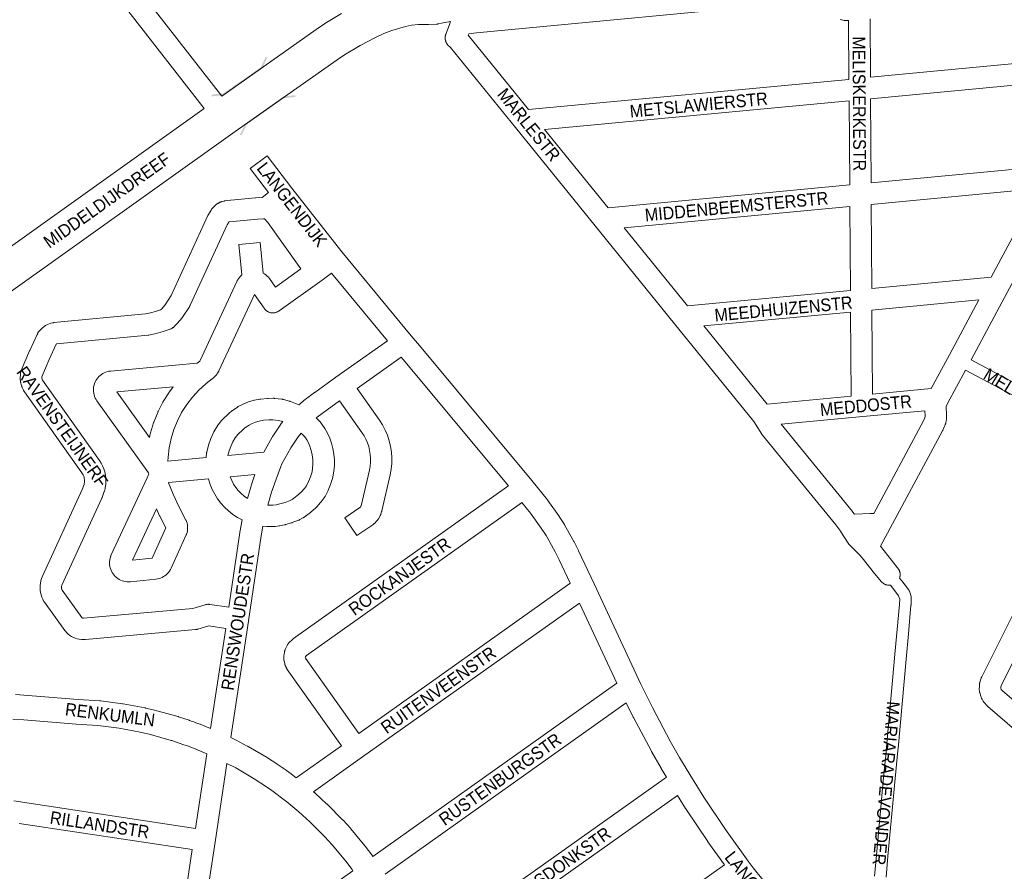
# Model space of a CAD drawing. Header units: metres. Extents: x 123819 to 142731, y 393440 to 405763.
# Tile 25 of 256: x 126589 to 127188, y 400087 to 400605. Entities that reach past the tile are written whole.
import ezdxf
from ezdxf.enums import TextEntityAlignment as Align

# ---------------------------------------------------------------- set-up
doc = ezdxf.new("R2010")
doc.units = ezdxf.units.M
doc.header["$MEASUREMENT"] = 0
for name, color, linetype, lineweight in [('gs-anno-wegen algemeen tekst', 7, 'Continuous', 0), ('gs-knt-aanvullende hoofdweg', 7, 'Continuous', 0), ('gs-knt-fietspaden', 7, 'Continuous', 0), ('gs-knt-wegen algemeen', 7, 'Continuous', 0), ('gs-symb-viaduct', 7, 'Continuous', 0)]:
    doc.layers.add(name, color=color, linetype=linetype, lineweight=lineweight)
doc.styles.add('Style-Arial', font='arial.ttf')

# ---------------------------------------------------------------- blocks, each defined once
blk = doc.blocks.new('gg0-viaduct_138')
at = {"layer": 'gs-symb-viaduct', "linetype": 'Continuous'}
blk.add_hatch(color=7, dxfattribs=at).paths.add_polyline_path([(-5.58, -1.69), (-5.8, -1.4), (-4, 0), (4, 0), (5.8, -1.4), (5.58, -1.69), (3.87, -0.37), (-3.87, -0.37)])
blk = doc.blocks.new('gg0-viaduct_139')
at = {"layer": 'gs-symb-viaduct', "linetype": 'Continuous'}
blk.add_hatch(color=7, dxfattribs=at).paths.add_polyline_path([(5.58, -1.69), (3.87, -0.37), (-3.87, -0.37), (-5.58, -1.69), (-5.8, -1.4), (-4, 0), (4, 0), (5.8, -1.4)])

msp = doc.modelspace()

# ---------------------------------------------------------------- linework, layer by layer
at = {"layer": 'gs-knt-aanvullende hoofdweg', "color": 7, "linetype": 'Continuous', "flags": 128}
for points in [[(126712.29, 400558.54), (126769.69, 400599.07), (126769.79, 400599.15), (126774.7, 400602.48), (126774.86, 400602.59), (126775.03, 400602.69), (126785.16, 400608.84)], [(126851.42, 400603.9), (126851.31, 400603.87), (126845.94, 400602.83), (126845.87, 400602.81), (126844.08, 400602.48), (126843.74, 400602.43), (126843.41, 400602.39), (126843.07, 400602.36), (126838.08, 400602.12), (126837.71, 400602.11), (126832.01, 400602.11), (126827.66, 400601.67), (126823.92, 400600.95), (126815.74, 400598.47), (126810.87, 400596.56), (126806.11, 400594.4), (126796.38, 400589.38), (126787.02, 400583.69), (126782.52, 400580.63), (126720.39, 400536.92), (126576.57, 400434.41)], [(126563.79, 400452.7), (126701.66, 400551)], [(126586.83, 400194.56), (126624.93, 400191.53), (126638.26, 400190.65), (126638.49, 400190.63), (126638.71, 400190.61), (126652.02, 400188.93), (126652.24, 400188.9), (126652.46, 400188.86), (126665.65, 400186.4), (126665.98, 400186.33), (126672.51, 400184.8), (126672.83, 400184.72), (126685.75, 400181.08), (126685.96, 400181.02), (126686.01, 400181), (126686.07, 400180.99), (126692.44, 400178.88), (126692.65, 400178.81), (126694.38, 400178.18), (126695.36, 400177.85), (126696.51, 400177.41), (126698.95, 400176.52), (126699.14, 400176.44), (126705.43, 400173.96), (126705.55, 400173.91)], [(126703.2, 400158.44), (126695.05, 400161.87), (126691.45, 400163.26), (126689.3, 400164.04), (126681.91, 400166.54), (126681.91, 400166.54), (126681.51, 400166.67), (126668.93, 400170.21), (126662.72, 400171.66), (126649.92, 400174.06), (126637.05, 400175.68), (126623.89, 400176.54), (126623.79, 400176.55), (126591.91, 400179.09), (126585.31, 400179.62)], [(126717.87, 400168.3), (126720.76, 400166.9), (126720.97, 400166.79), (126727.85, 400163.2), (126727.95, 400163.14), (126728.12, 400163.05), (126728.28, 400162.96), (126739.85, 400156.17), (126740.02, 400156.06), (126740.13, 400155.99), (126740.18, 400155.96), (126745.76, 400152.34), (126745.86, 400152.27), (126745.95, 400152.21), (126751.49, 400148.48), (126751.54, 400148.45), (126751.72, 400148.33), (126754.49, 400146.34), (126754.64, 400146.23), (126754.79, 400146.12), (126757.58, 400143.9)], [(126791.99, 400087.39), (126791.53, 400088.05), (126787.69, 400093.12), (126779.33, 400103.17), (126775.04, 400107.89), (126765.83, 400117.14), (126759.1, 400123.25), (126751.84, 400129.27), (126742.78, 400136.14), (126739.55, 400138.37), (126732.07, 400143.32), (126720.88, 400149.89), (126715.49, 400152.6)], [(126768.03, 400135.36), (126768.82, 400134.7), (126769.07, 400134.48), (126776.07, 400128.13), (126776.21, 400128), (126776.34, 400127.87), (126785.81, 400118.36), (126786.04, 400118.12), (126790.55, 400113.16), (126790.77, 400112.9), (126799.35, 400102.59), (126799.55, 400102.32), (126803.61, 400096.98), (126803.82, 400096.69), (126804.23, 400096.08)]]:
    msp.add_lwpolyline(points, dxfattribs=at)
at = {"layer": 'gs-knt-fietspaden', "color": 7, "linetype": 'Continuous', "flags": 128}
for points in [[(127167.81, 400398.12), (127208.77, 400376.27), (127208.79, 400376.26), (127224.79, 400367.59), (127224.92, 400367.52), (127225.05, 400367.44), (127225.17, 400367.35), (127225.29, 400367.26), (127225.4, 400367.17), (127246.41, 400349.12)], [(127243.16, 400342.65), (127221.11, 400361.6), (127205.45, 400370.08), (127164.5, 400391.93)], [(127109.23, 400083.96), (127110.29, 400096.73), (127110.29, 400096.76), (127114.68, 400144.12), (127114.68, 400144.13), (127116.34, 400161.3), (127116.35, 400161.45), (127116.5, 400162.5), (127121.32, 400216.74), (127121.32, 400216.77), (127122.8, 400232.03), (127124.32, 400249.4), (127124.46, 400252.6), (127123.82, 400254.65), (127120.26, 400259.32), (127118.89, 400261.02)], [(127124.37, 400265.41), (127125.76, 400263.67), (127125.81, 400263.61), (127129.78, 400258.42), (127129.87, 400258.29), (127129.96, 400258.16), (127130.04, 400258.03), (127130.11, 400257.89), (127130.18, 400257.75), (127130.24, 400257.61), (127130.3, 400257.46), (127130.35, 400257.32), (127131.34, 400254.08), (127131.39, 400253.92), (127131.43, 400253.75), (127131.46, 400253.58), (127131.48, 400253.42), (127131.49, 400253.25), (127131.5, 400253.08), (127131.49, 400252.91), (127131.33, 400249.03), (127131.32, 400248.87), (127129.8, 400231.4), (127129.79, 400231.37), (127128.31, 400216.11), (127123.49, 400161.79), (127123.48, 400161.71), (127123.47, 400161.62), (127123.32, 400160.55), (127121.67, 400143.47), (127117.28, 400096.13), (127116.23, 400083.43)]]:
    msp.add_lwpolyline(points, dxfattribs=at)
at = {"layer": 'gs-knt-wegen algemeen', "color": 7, "linetype": 'Continuous', "flags": 128}
for points in [[(126665.48, 400618.62), (126712.29, 400558.54)], [(127068.5, 400616.06), (126867.08, 400597.02), (126862.48, 400596.35)], [(126701.66, 400551), (126655.14, 400610.7)], [(127088.72, 400293.57), (127088.57, 400293.77), (127085.53, 400297.79), (127041.02, 400352.31), (127040.86, 400352.52), (127040.7, 400352.73), (127040.56, 400352.95), (127035.75, 400360.57), (126987.61, 400419.98), (126939.23, 400479.69), (126890.85, 400539.41), (126851.43, 400588.08), (126850.66, 400588.72), (126850.41, 400588.93), (126850.3, 400589.04), (126850.18, 400589.15), (126849.96, 400589.38), (126849.76, 400589.62), (126849.56, 400589.87), (126849.39, 400590.1), (126849.32, 400590.2), (126849.21, 400590.36), (126849.14, 400590.46), (126849.04, 400590.63), (126848.97, 400590.73), (126848.88, 400590.91), (126848.82, 400591.02), (126848.73, 400591.2), (126848.68, 400591.3), (126848.6, 400591.49), (126848.56, 400591.6), (126848.49, 400591.79), (126848.45, 400591.9), (126848.39, 400592.09), (126848.36, 400592.2), (126848.3, 400592.4), (126848.28, 400592.51), (126848.23, 400592.71), (126848.21, 400592.83), (126848.18, 400593.02), (126848.16, 400593.14), (126848.14, 400593.34), (126848.13, 400593.46), (126848.12, 400593.66), (126848.11, 400593.78), (126848.11, 400593.98), (126848.11, 400594.1), (126848.12, 400594.3), (126848.12, 400594.42), (126848.14, 400594.62), (126848.15, 400594.74), (126848.18, 400594.93), (126848.2, 400595.05), (126848.24, 400595.25), (126848.26, 400595.37), (126848.31, 400595.56), (126848.34, 400595.68), (126848.39, 400595.87), (126848.43, 400595.98), (126848.49, 400596.17), (126848.53, 400596.28), (126850.47, 400601.4)], [(126850.47, 400601.41), (126851.42, 400603.9)], [(126850.47, 400601.4), (126850.47, 400601.4), (126850.47, 400601.41)], [(126850.47, 400601.4), (126850.47, 400601.4), (126850.47, 400601.41)], [(127093.39, 400604.52), (127092.64, 400604.46), (127092.33, 400604.45), (127092.01, 400604.45), (127091.7, 400604.46), (127091.39, 400604.49), (127091.08, 400604.53), (127090.78, 400604.59), (127088.22, 400605.13)], [(127093.62, 400568.73), (127093.39, 400604.52)], [(127106.4, 400605.53), (127106.63, 400569.96)], [(126862.48, 400596.35), (126862.16, 400595.52), (126898.77, 400550.32)], [(127106.63, 400569.96), (127254.64, 400583.95), (127256.19, 400584.1), (127256.31, 400584.11)], [(127262.54, 400574.54), (127226.18, 400506.82), (127189.81, 400439.09), (127167.81, 400398.12)], [(126898.77, 400550.32), (127093.62, 400568.73)], [(127245.32, 400569.99), (127106.72, 400556.89)], [(127093.71, 400555.66), (126908.61, 400538.17)], [(127094.04, 400504.49), (127093.71, 400555.66)], [(127106.72, 400556.89), (127107.05, 400505.72)], [(126908.61, 400538.17), (126947.15, 400490.6)], [(127107.05, 400505.72), (127216.36, 400516.05)], [(126714.77, 400234.73), (126704.52, 400236.27), (126697.67, 400234.28), (126697.37, 400234.2), (126697.06, 400234.13), (126696.75, 400234.08), (126696.44, 400234.04), (126629.49, 400227.97), (126629.43, 400227.97), (126628.18, 400227.92), (126626.94, 400227.98), (126625.71, 400228.14), (126624.49, 400228.41), (126623.31, 400228.79), (126622.16, 400229.26), (126621.05, 400229.83), (126620, 400230.49), (126619.01, 400231.24), (126618.08, 400232.08), (126617.24, 400232.99), (126617.06, 400233.2), (126616.89, 400233.42), (126604.46, 400250.74), (126604.3, 400250.97), (126604.15, 400251.21), (126603.46, 400252.49), (126602.89, 400253.82), (126602.44, 400255.2), (126602.12, 400256.61), (126601.91, 400258.04), (126601.84, 400259.49), (126601.89, 400260.93), (126602.06, 400262.37), (126602.36, 400263.78), (126602.79, 400265.17), (126603.33, 400266.51), (126627.45, 400319.17), (126628.58, 400322.2), (126628.76, 400322.97), (126628.86, 400323.71), (126628.89, 400324.46), (126628.86, 400325.21), (126628.76, 400325.95), (126628.6, 400326.68), (126628.37, 400327.4), (126628.08, 400328.09), (126627.73, 400328.75), (126627.32, 400329.38), (126627.32, 400329.38), (126592.35, 400378.68), (126592.19, 400378.92), (126592.04, 400379.16), (126591.9, 400379.4), (126591.78, 400379.66), (126591.03, 400381.23), (126590.91, 400381.49), (126590.81, 400381.76), (126590.72, 400382.02), (126590.63, 400382.3), (126590.17, 400383.98), (126590.1, 400384.25), (126590.05, 400384.53), (126590, 400384.81), (126589.88, 400385.67), (126589.85, 400385.95), (126589.83, 400386.24), (126589.82, 400386.52), (126589.82, 400386.81), (126589.92, 400389.41), (126589.94, 400389.71), (126589.97, 400390.01), (126590.01, 400390.3), (126590.07, 400390.59), (126590.14, 400390.88), (126590.23, 400391.17), (126590.33, 400391.45), (126590.44, 400391.73), (126595.47, 400403.53), (126595.55, 400403.71), (126600.09, 400413.56), (126600.22, 400413.82), (126600.35, 400414.08), (126600.98, 400415.07), (126601.69, 400416), (126602.48, 400416.87), (126603.34, 400417.67), (126604.27, 400418.39), (126605.25, 400419.03), (126606.29, 400419.58), (126607.37, 400420.03), (126608.48, 400420.4), (126609.63, 400420.66), (126609.92, 400420.71), (126610.21, 400420.74), (126665.98, 400426.03), (126669.05, 400426.67), (126672.09, 400427.49), (126675.07, 400428.46), (126675.62, 400429.02), (126677.82, 400431.63), (126681.53, 400437.23), (126703.87, 400485.96), (126703.97, 400486.19), (126704.09, 400486.41), (126704.22, 400486.62), (126705.77, 400489.18), (126705.92, 400489.43), (126706.09, 400489.67), (126706.27, 400489.9), (126706.46, 400490.12), (126707.03, 400490.77), (126707.22, 400490.98), (126707.43, 400491.18), (126708.3, 400492.01), (126708.52, 400492.21), (126708.75, 400492.39), (126708.98, 400492.57), (126709.8, 400493.16), (126710.03, 400493.31), (126710.26, 400493.46), (126710.5, 400493.6), (126710.75, 400493.72), (126711.2, 400493.94), (126711.48, 400494.07), (126711.76, 400494.18), (126712.05, 400494.28), (126712.33, 400494.37), (126712.34, 400494.37), (126712.34, 400494.37), (126712.63, 400494.44), (126713.81, 400494.7), (126714.06, 400494.75), (126714.32, 400494.79), (126717.6, 400495.25), (126717.91, 400495.29), (126732.92, 400496.67), (126733.08, 400496.69), (126736.92, 400496.95), (126740.65, 400499.85)], [(126754.88, 400502.63), (126785.32, 400463.8), (126827.49, 400412.62), (126832.44, 400406.87), (126832.51, 400406.79), (126900.73, 400324.8), (126900.78, 400324.74), (126910.32, 400312.98), (126910.45, 400312.81), (126910.58, 400312.64), (126917.28, 400303.18), (126917.38, 400303.05), (126917.47, 400302.9), (126920.57, 400298.01), (126920.66, 400297.87), (126920.75, 400297.72), (126926.44, 400287.62), (126926.52, 400287.47), (126926.6, 400287.32), (126929.18, 400282.13), (126929.25, 400281.98), (126938.62, 400261.89), (126966.89, 400201.25), (126974.09, 400186.6), (126984.98, 400166.22), (126990.66, 400156.21), (126996.81, 400145.82), (127005.3, 400132.12), (127018.5, 400112.46), (127032.33, 400093.27), (127035.42, 400089.16), (127053.86, 400066.29)], [(126947.15, 400490.6), (127094.04, 400504.49)], [(127208.96, 400502.27), (127107.14, 400492.65)], [(127179.99, 400448.33), (127208.96, 400502.27)], [(127094.12, 400491.42), (126956.99, 400478.45)], [(127094.46, 400440.24), (127094.12, 400491.42)], [(127107.14, 400492.65), (127107.47, 400441.47)], [(126956.99, 400478.45), (126995.53, 400430.89)], [(126779.1, 400450.87), (126773.26, 400446.68), (126747.17, 400427.92), (126746.91, 400427.74), (126746.64, 400427.58), (126746.37, 400427.43), (126746.09, 400427.29), (126745.8, 400427.17), (126745.51, 400427.06), (126745.21, 400426.96), (126744.91, 400426.88), (126744.61, 400426.81), (126744.3, 400426.76), (126743.99, 400426.73), (126743.68, 400426.7), (126743.37, 400426.7), (126743.06, 400426.7), (126742.74, 400426.72), (126742.43, 400426.76), (126742.13, 400426.81), (126741.82, 400426.88), (126741.52, 400426.96), (126741.22, 400427.06), (126740.93, 400427.17), (126740.65, 400427.29), (126740.37, 400427.43), (126740.09, 400427.58), (126739.83, 400427.74), (126739.57, 400427.92), (126739.32, 400428.11), (126739.08, 400428.3), (126738.85, 400428.52), (126738.63, 400428.74), (126738.42, 400428.97), (126738.23, 400429.21), (126738.04, 400429.46), (126732.14, 400437.86), (126710.6, 400391.49), (126710.49, 400391.26), (126710.37, 400391.03), (126710.24, 400390.81), (126709.61, 400389.8), (126709.45, 400389.54), (126709.26, 400389.29), (126709.07, 400389.05), (126708.87, 400388.81), (126708.65, 400388.59), (126707.81, 400387.76), (126707.62, 400387.58), (126707.43, 400387.41), (126707.23, 400387.25), (126703.78, 400384.56), (126702.56, 400383.61), (126698.32, 400379.73), (126694.46, 400375.49), (126690.98, 400370.94), (126687.93, 400366.09), (126685.33, 400360.99), (126683.18, 400355.68), (126681.52, 400350.2), (126680.35, 400344.6), (126679.68, 400338.91), (126679.61, 400336.52), (126702.87, 400338.65)], [(126813.04, 400409.69), (126779.1, 400450.87)], [(127107.47, 400441.47), (127179.99, 400448.33)], [(126995.53, 400430.89), (127094.46, 400440.24)], [(127172.6, 400434.55), (127107.55, 400428.4)], [(127143.66, 400380.61), (127154.67, 400401.17), (127154.67, 400401.17), (127172.6, 400434.55)], [(127107.55, 400428.4), (127107.88, 400377.22)], [(127094.54, 400427.17), (127005.37, 400418.74)], [(127094.87, 400376), (127094.54, 400427.17)], [(127005.37, 400418.74), (127043.91, 400371.18)], [(126702.87, 400338.65), (126703.07, 400341.29), (126703.1, 400341.54), (126703.13, 400341.8), (126703.18, 400342.06), (126704.23, 400346.26), (126705.66, 400350.35), (126707.47, 400354.29), (126709.64, 400358.05), (126709.77, 400358.24), (126709.9, 400358.43), (126710.05, 400358.62), (126712.15, 400361.23), (126712.34, 400361.46), (126712.55, 400361.68), (126712.77, 400361.9), (126716.47, 400365.36), (126716.6, 400365.48), (126716.74, 400365.6), (126718.22, 400366.84), (126718.45, 400367.02), (126718.68, 400367.19), (126721.79, 400369.36), (126721.97, 400369.48), (126722.15, 400369.59), (126722.34, 400369.7), (126725.42, 400371.25), (126728.63, 400372.52), (126731.93, 400373.51), (126732.12, 400373.56), (126732.31, 400373.59), (126735.45, 400374.2), (126735.75, 400374.25), (126736.06, 400374.28), (126740.01, 400374.66), (126740.27, 400374.68), (126740.53, 400374.69), (126743.51, 400374.74), (126743.8, 400374.73), (126744.08, 400374.72), (126744.37, 400374.69), (126748.9, 400374.16), (126749.16, 400374.13), (126749.41, 400374.08), (126749.67, 400374.03), (126749.92, 400373.96), (126753.39, 400372.97), (126753.61, 400372.91), (126753.82, 400372.84), (126754.03, 400372.76), (126759.17, 400370.7), (126761.74, 400373.05), (126761.9, 400373.19), (126762.08, 400373.34), (126762.26, 400373.47), (126768.72, 400378.25), (126768.83, 400378.32), (126781.73, 400387.48), (126813.04, 400409.69)], [(126821.44, 400399.69), (126794.57, 400380.62)], [(126886.54, 400321.5), (126822.54, 400398.42), (126821.44, 400399.69)], [(127164.5, 400391.93), (127153.57, 400371.54), (127152.76, 400369.79), (127152.72, 400369.65), (127152.66, 400369.16), (127152.98, 400365.05), (127153, 400364.79), (127153, 400364.54), (127153, 400363.22), (127152.99, 400362.9), (127152.97, 400362.59), (127152.93, 400362.27), (127152.88, 400361.96), (127152.42, 400359.63), (127152.36, 400359.34), (127152.28, 400359.06), (127152.19, 400358.79), (127152.09, 400358.52), (127151.98, 400358.25), (127150.73, 400355.42), (127150.63, 400355.2), (127150.51, 400354.98), (127112.74, 400284.73), (127119.38, 400276.25), (127123.2, 400271.67), (127123.4, 400271.42), (127123.59, 400271.16), (127123.76, 400270.89), (127123.92, 400270.62), (127124.07, 400270.33), (127124.2, 400270.04), (127124.32, 400269.75), (127124.42, 400269.44), (127124.51, 400269.14), (127124.58, 400268.83), (127124.64, 400268.51), (127124.68, 400268.19), (127124.71, 400267.88), (127124.72, 400267.56), (127124.71, 400267.24), (127124.69, 400266.92), (127124.66, 400266.6), (127124.6, 400266.29), (127124.54, 400265.97), (127124.45, 400265.66), (127124.37, 400265.41)], [(126648.53, 400378.58), (126668.34, 400350.81), (126668.83, 400353.15), (126668.9, 400353.43), (126668.97, 400353.71), (126670.81, 400359.74), (126670.9, 400360.02), (126671, 400360.29), (126673.36, 400366.14), (126673.48, 400366.4), (126673.6, 400366.66), (126676.47, 400372.28), (126676.61, 400372.53), (126676.76, 400372.78), (126680.12, 400378.12), (126680.28, 400378.36), (126680.45, 400378.6), (126682.77, 400381.64), (126648.53, 400378.58)], [(127107.88, 400377.22), (127143.66, 400380.61)], [(127043.91, 400371.18), (127094.87, 400376)], [(126716.02, 400339.87), (126716.02, 400339.86), (126737.86, 400341.86), (126742.95, 400351.18), (126743.1, 400351.45), (126743.27, 400351.7), (126748.13, 400358.91), (126748.29, 400359.14), (126748.46, 400359.36), (126748.64, 400359.57), (126749.49, 400360.54), (126746.86, 400361.29), (126743.28, 400361.71), (126740.99, 400361.67), (126737.6, 400361.35), (126734.95, 400360.85), (126732.89, 400360.22), (126730.88, 400359.43), (126728.95, 400358.47), (126726.36, 400356.67), (126725.24, 400355.73), (126722, 400352.7), (126720.42, 400350.74), (126718.97, 400348.18), (126717.74, 400345.5), (126716.76, 400342.72), (126716.02, 400339.87)], [(127139.75, 400367.16), (127102.03, 400363.59), (127052.44, 400358.91)], [(127097.04, 400304.15), (127106.59, 400304.57), (127106.88, 400304.57), (127108.63, 400304.57), (127138.93, 400360.93), (127139.79, 400362.86), (127139.98, 400363.86), (127139.98, 400364.28), (127139.75, 400367.16)], [(127052.44, 400358.91), (127095.69, 400305.93), (127095.84, 400305.74), (127097.04, 400304.15)], [(126754.23, 400344.68), (126748.83, 400334.77), (126748.25, 400333.32), (126745.31, 400325.55), (126742.64, 400317.68), (126740.25, 400309.74), (126741.26, 400309.69), (126742.28, 400309.68), (126743.3, 400309.71), (126745.34, 400309.98), (126747.63, 400310.44), (126750.81, 400311.39), (126753.99, 400312.59), (126755.15, 400313.23), (126756.01, 400313.81), (126758.03, 400315.4), (126760.6, 400317.68), (126762.51, 400319.83), (126763.8, 400321.54), (126765.13, 400324.08), (126766.29, 400326.94), (126767.19, 400329.97), (126767.57, 400332.24), (126767.76, 400334.54), (126767.75, 400336.84), (126767.54, 400339.13), (126767.14, 400341.4), (126766.55, 400343.63), (126766.55, 400343.65), (126765.84, 400345.65), (126764.98, 400347.58), (126763.96, 400349.44), (126762.79, 400351.2), (126761.97, 400352.18), (126760.64, 400353.5), (126758.69, 400351.28), (126754.24, 400344.68), (126754.23, 400344.68)], [(126716.69, 400247.61), (126723.31, 400293.06), (126723.36, 400293.34), (126724.76, 400300.71), (126721.85, 400302.29), (126719.08, 400304.12), (126716.47, 400306.18), (126714.05, 400308.45), (126711.82, 400310.91), (126709.81, 400313.56), (126708.03, 400316.36), (126706.49, 400319.31), (126705.21, 400322.37), (126704.18, 400325.54), (126704.15, 400325.7)], [(126730.85, 400323.53), (126732.47, 400328.29), (126717.41, 400326.91), (126718.35, 400324.68), (126719.5, 400322.54), (126720.84, 400320.51), (126722.37, 400318.61), (126724.06, 400316.86), (126725.91, 400315.27), (126727.88, 400313.87), (126729.32, 400318.71), (126730.85, 400323.52), (126730.85, 400323.52), (126730.85, 400323.53)], [(126785.01, 400163.39), (126752.17, 400209.67), (126752.01, 400209.92), (126751.85, 400210.17), (126751.71, 400210.43), (126751.58, 400210.7), (126751.06, 400211.81), (126750.94, 400212.1), (126750.82, 400212.4), (126750.73, 400212.7), (126750.64, 400213.01), (126750.58, 400213.32), (126750.11, 400215.71), (126750.06, 400216.01), (126750.03, 400216.32), (126750.01, 400216.62), (126750, 400216.92), (126750, 400217.23), (126750.02, 400217.53), (126750.06, 400217.83), (126750.39, 400220.25), (126750.44, 400220.55), (126750.5, 400220.85), (126750.58, 400221.14), (126750.67, 400221.43), (126750.77, 400221.72), (126750.89, 400222), (126751.02, 400222.27), (126752.11, 400224.45), (126752.25, 400224.72), (126752.4, 400224.98), (126752.57, 400225.24), (126752.75, 400225.48), (126752.94, 400225.72), (126753.14, 400225.95), (126753.35, 400226.17), (126755.08, 400227.89), (126755.27, 400228.07), (126755.47, 400228.24), (126755.68, 400228.41), (126755.89, 400228.57), (126885.46, 400320.61), (126886.54, 400321.5)], [(126894.8, 400311.44), (126893.56, 400310.42), (126893.38, 400310.27), (126893.19, 400310.13), (126763.87, 400218.26), (126763.27, 400217.67), (126763.14, 400217.41), (126763.1, 400217.12), (126763.2, 400216.64), (126795.63, 400170.93)], [(126924.11, 400262.19), (126917.48, 400276.41), (126915.01, 400281.37), (126909.49, 400291.18), (126906.56, 400295.79), (126900.08, 400304.94), (126894.8, 400311.44)], [(126672.58, 400307.41), (126658.09, 400276.34), (126670.07, 400277.55), (126678.36, 400295.89), (126674.66, 400302.99), (126674.53, 400303.24), (126672.58, 400307.41)], [(127088.73, 400293.56), (127088.72, 400293.57), (127088.72, 400293.57)], [(127088.73, 400293.56), (127088.72, 400293.57), (127088.72, 400293.57)], [(127118.59, 400261), (127118.27, 400260.99), (127117.95, 400260.99), (127117.63, 400261.01), (127117.31, 400261.05), (127117, 400261.1), (127116.68, 400261.17), (127116.37, 400261.25), (127116.07, 400261.35), (127115.77, 400261.46), (127115.48, 400261.59), (127115.19, 400261.73), (127114.91, 400261.88), (127114.64, 400262.05), (127114.38, 400262.23), (127114.12, 400262.43), (127113.88, 400262.64), (127113.65, 400262.85), (127113.42, 400263.08), (127113.21, 400263.32), (127109.32, 400267.98), (127109.19, 400268.14), (127101.67, 400277.74), (127099.93, 400279.52), (127097.36, 400282.14), (127093.93, 400285.65), (127093.75, 400285.85), (127093.57, 400286.05), (127093.41, 400286.26), (127093.25, 400286.47), (127093.1, 400286.69), (127088.73, 400293.56)], [(126795.63, 400170.93), (126923.83, 400262.01), (126924.06, 400262.16), (126924.11, 400262.19)], [(127118.89, 400261.02), (127118.59, 400261)], [(127279.45, 400099.92), (127177.98, 400187.29), (127177.78, 400187.47), (127177.58, 400187.66), (127177.4, 400187.86), (127175.97, 400189.44), (127175.8, 400189.64), (127175.63, 400189.84), (127175.48, 400190.05), (127175.33, 400190.27), (127175.19, 400190.49), (127174.53, 400191.62), (127174.39, 400191.88), (127174.25, 400192.15), (127174.13, 400192.42), (127174.02, 400192.7), (127173.92, 400192.99), (127173.15, 400195.47), (127173.07, 400195.74), (127173, 400196.02), (127172.95, 400196.3), (127172.91, 400196.58), (127172.88, 400196.86), (127172.86, 400197.15), (127172.86, 400197.43), (127172.87, 400200.03), (127172.87, 400200.32), (127172.89, 400200.6), (127172.93, 400200.89), (127172.97, 400201.17), (127173.03, 400201.45), (127173.1, 400201.72), (127173.18, 400202), (127173.98, 400204.47), (127174.06, 400204.71), (127174.15, 400204.94), (127174.24, 400205.17), (127174.35, 400205.39), (127200.92, 400258.39)], [(126929.7, 400250.21), (126797.86, 400156.55), (126768.03, 400135.36)], [(126952.46, 400201.39), (126929.7, 400250.21)], [(127209.64, 400246.74), (127186.22, 400200.01), (127185.88, 400198.97), (127185.88, 400198.38), (127186.11, 400197.63), (127186.78, 400196.89), (127285.48, 400111.91)], [(126705.55, 400173.91), (126714.77, 400234.73)], [(126804.23, 400096.08), (126952.46, 400201.39)], [(126958.17, 400189.47), (126811.6, 400085.35)], [(126982.59, 400144.28), (126979.42, 400149.63), (126979.37, 400149.73), (126973.61, 400159.86), (126973.53, 400160.01), (126962.55, 400180.57), (126962.45, 400180.76), (126958.17, 400189.47)], [(126696.32, 400113.08), (126703.2, 400158.44)], [(126757.58, 400143.9), (126785.01, 400163.39)], [(126715.49, 400152.6), (126708.22, 400104.69), (126698.62, 400041.42), (126689.43, 399980.81), (126680.04, 399918.92), (126670.85, 399858.32), (126661.72, 399798.11)], [(126834.53, 400039.11), (126982.59, 400144.28)], [(126585.95, 400129.83), (126696.32, 400113.08)], [(126989.36, 400133.12), (126838.89, 400026.23)], [(127017.97, 400090.92), (127007.87, 400104.93), (127007.75, 400105.11), (126994.42, 400124.96), (126994.29, 400125.16), (126989.36, 400133.12)], [(126694.37, 400100.21), (126589.11, 400116.18)], [(126686.73, 400049.81), (126694.37, 400100.21)], [(126850.81, 399972.17), (127017.97, 400090.92)]]:
    msp.add_lwpolyline(points, dxfattribs=at)
for points in [[(126740.65, 400499.85), (126729.58, 400514.44, -0.390935), (126729.58, 400514.45), (126739.94, 400522.31, -0.384914), (126739.96, 400522.3), (126754.87, 400502.64), (126754.88, 400502.64), (126754.88, 400502.63)], [(126704.15, 400325.7), (126679.91, 400323.47), (126679.87, 400323.38), (126682.75, 400316.39), (126686.27, 400308.89), (126690.56, 400300.65), (126690.69, 400300.37), (126690.82, 400300.09), (126690.92, 400299.8), (126691.21, 400298.87), (126691.42, 400297.92), (126691.54, 400296.95), (126691.58, 400295.97), (126691.54, 400295), (126691.41, 400294.03), (126691.21, 400293.07), (126690.92, 400292.14), (126690.82, 400291.88), (126690.72, 400291.63), (126681.57, 400271.38), (126681.12, 400270.49), (126680.59, 400269.64), (126679.99, 400268.84), (126679.32, 400268.09), (126678.59, 400267.4), (126677.8, 400266.78), (126676.96, 400266.23), (126676.08, 400265.76), (126675.16, 400265.37), (126674.21, 400265.05), (126673.23, 400264.82), (126672.24, 400264.68), (126656.73, 400263.11), (126655.73, 400263.06), (126654.72, 400263.09), (126653.71, 400263.21), (126652.73, 400263.41), (126651.76, 400263.71), (126650.83, 400264.08), (126649.93, 400264.54), (126649.07, 400265.07), (126648.26, 400265.68), (126647.51, 400266.35), (126646.82, 400267.09), (126646.2, 400267.89), (126645.65, 400268.73), (126645.18, 400269.62), (126644.79, 400270.55), (126644.48, 400271.51), (126644.25, 400272.5), (126644.12, 400273.5), (126644.07, 400274.5), (126644.11, 400275.51), (126644.23, 400276.51), (126644.45, 400277.5), (126644.75, 400278.46), (126644.85, 400278.74), (126644.97, 400279.01), (126667.03, 400326.32), (126668.03, 400328.86), (126667.83, 400329.12), (126667.71, 400329.29), (126636.4, 400373.16), (126635.86, 400374.01), (126635.38, 400374.9), (126634.99, 400375.82), (126634.68, 400376.78), (126634.45, 400377.76), (126634.32, 400378.76), (126634.26, 400379.77), (126634.3, 400380.77), (126634.43, 400381.77), (126634.64, 400382.76), (126634.94, 400383.72), (126635.32, 400384.65), (126635.78, 400385.55), (126636.31, 400386.4), (126636.92, 400387.2), (126637.6, 400387.95), (126638.34, 400388.63), (126639.14, 400389.25), (126639.98, 400389.79), (126640.88, 400390.26), (126641.81, 400390.65), (126642.77, 400390.96), (126643.75, 400391.18), (126644.75, 400391.31), (126697.29, 400396.01), (126698.93, 400397.29), (126698.94, 400397.3), (126698.96, 400397.32), (126721.62, 400446.12), (126721.74, 400446.38), (126721.88, 400446.62), (126722.43, 400447.49), (126723.05, 400448.3), (126723.74, 400449.05), (126724.5, 400449.74), (126722.71, 400468.31, -0.357952), (126722.71, 400468.32), (126735.66, 400469.56, -0.357953), (126735.67, 400469.56), (126737.46, 400450.94), (126738.34, 400450.4), (126739.17, 400449.78), (126739.94, 400449.09), (126740.64, 400448.33), (126741.27, 400447.51), (126744.91, 400442.33), (126760.39, 400453.46), (126740.3, 400481.61), (126738.38, 400483.9), (126738.25, 400483.93), (126737.71, 400483.95), (126734.04, 400483.7), (126719.26, 400482.34), (126716.64, 400481.97), (126716.6, 400481.93), (126715.55, 400480.2), (126693.16, 400431.34), (126693.05, 400431.11), (126692.93, 400430.89), (126692.8, 400430.67), (126692.66, 400430.45), (126688.46, 400424.12), (126688.32, 400423.91), (126688.17, 400423.71), (126688.01, 400423.52), (126685.4, 400420.43), (126685.24, 400420.24), (126685.07, 400420.06), (126683.33, 400418.3), (126683.11, 400418.08), (126682.88, 400417.88), (126682.64, 400417.69), (126682.39, 400417.51), (126682.13, 400417.34), (126681.87, 400417.18), (126681.6, 400417.04), (126681.32, 400416.91), (126681.04, 400416.79), (126676.77, 400415.3), (126672.41, 400414.09), (126667.98, 400413.16), (126667.73, 400413.13), (126667.47, 400413.1), (126611.9, 400407.83), (126611.86, 400407.81), (126611.82, 400407.79), (126611.79, 400407.76), (126611.75, 400407.73), (126611.72, 400407.7), (126607.41, 400398.34), (126602.89, 400387.73), (126602.86, 400386.95), (126603.04, 400386.3), (126603.3, 400385.75), (126637.94, 400336.92), (126638.99, 400335.29), (126639.89, 400333.58), (126640.63, 400331.79), (126641.2, 400329.95), (126641.61, 400328.06), (126641.85, 400326.14), (126641.91, 400324.2), (126641.8, 400322.27), (126641.52, 400320.36), (126641.46, 400320.07), (126641.14, 400318.76), (126641.07, 400318.51), (126641, 400318.26), (126640.91, 400318.02), (126639.57, 400314.41), (126639.48, 400314.18), (126639.39, 400313.96), (126615.17, 400261.09), (126615.05, 400260.8), (126614.96, 400260.49), (126614.9, 400260.19), (126614.86, 400259.87), (126614.86, 400259.56), (126614.88, 400259.24), (126614.93, 400258.93), (126615, 400258.62), (126615.11, 400258.33), (126615.24, 400258.04), (126627.24, 400241.34), (126627.34, 400241.25), (126627.45, 400241.17), (126627.57, 400241.11), (126627.69, 400241.05), (126627.82, 400241), (126627.95, 400240.97), (126628.08, 400240.95), (126628.22, 400240.94), (126628.35, 400240.94), (126694.64, 400246.95), (126702.25, 400249.17), (126702.55, 400249.25), (126702.86, 400249.31), (126703.17, 400249.36), (126703.48, 400249.4), (126703.79, 400249.42), (126704.1, 400249.43), (126704.41, 400249.42), (126704.72, 400249.39), (126705.03, 400249.35), (126716.69, 400247.61)], [(126794.57, 400380.62), (126808.14, 400361.46), (126810.04, 400358.52), (126811.69, 400355.43), (126813.07, 400352.21), (126814.17, 400348.89), (126814.99, 400345.49), (126815.53, 400342.03), (126815.76, 400338.54), (126815.71, 400335.04), (126815.35, 400331.55), (126814.71, 400328.11), (126809.64, 400306.19), (126809.58, 400305.92), (126809.5, 400305.66), (126809.09, 400304.39), (126809, 400304.13), (126808.9, 400303.88), (126808.79, 400303.63), (126808.67, 400303.38), (126808.54, 400303.14), (126807.54, 400301.41), (126807.4, 400301.17), (126807.25, 400300.94), (126807.09, 400300.72), (126806.92, 400300.51), (126806.75, 400300.3), (126806.56, 400300.1), (126805.16, 400298.66), (126804.97, 400298.48), (126804.77, 400298.29), (126804.56, 400298.12), (126804.35, 400297.96), (126804.13, 400297.8), (126794.36, 400291.23, -0.368034), (126794.35, 400291.23), (126787.09, 400302.01, -0.37476), (126787.09, 400302.03), (126796.3, 400308.23), (126796.65, 400308.59), (126796.9, 400309.02), (126797.02, 400309.39), (126802.03, 400331.05), (126802.47, 400333.41), (126802.71, 400335.8), (126802.75, 400338.2), (126802.58, 400340.6), (126802.22, 400342.97), (126801.66, 400345.31), (126800.9, 400347.59), (126799.95, 400349.79), (126798.82, 400351.91), (126797.52, 400353.93), (126783.95, 400373.09), (126776.41, 400367.74), (126770.26, 400363.2), (126769.79, 400362.77), (126771.36, 400361.2), (126771.55, 400361), (126771.74, 400360.79), (126772.89, 400359.42), (126773.03, 400359.25), (126773.16, 400359.08), (126774.98, 400356.38), (126776.57, 400353.53), (126777.91, 400350.55), (126778.99, 400347.48), (126779.87, 400344.13), (126780.46, 400340.72), (126780.76, 400337.27), (126780.76, 400333.81), (126780.46, 400330.37), (126779.86, 400326.96), (126779.81, 400326.73), (126779.74, 400326.5), (126778.68, 400322.93), (126778.59, 400322.63), (126778.48, 400322.34), (126777.08, 400318.89), (126776.95, 400318.6), (126776.81, 400318.32), (126775.09, 400315.02), (126774.96, 400314.79), (126774.82, 400314.56), (126774.67, 400314.34), (126774.52, 400314.12), (126772.75, 400311.78), (126772.59, 400311.58), (126772.42, 400311.39), (126770.08, 400308.75), (126769.91, 400308.55), (126769.72, 400308.37), (126769.53, 400308.19), (126766.52, 400305.53), (126766.37, 400305.4), (126766.23, 400305.28), (126763.88, 400303.44), (126763.7, 400303.3), (126763.52, 400303.17), (126762.21, 400302.28), (126762.02, 400302.16), (126761.84, 400302.05), (126761.65, 400301.94), (126759.81, 400300.94), (126759.55, 400300.81), (126759.28, 400300.68), (126759.01, 400300.57), (126755.2, 400299.13), (126754.98, 400299.05), (126754.76, 400298.98), (126751.07, 400297.88), (126750.79, 400297.81), (126750.51, 400297.74), (126747.71, 400297.17), (126747.48, 400297.13), (126747.25, 400297.1), (126744.74, 400296.77), (126744.51, 400296.74), (126744.28, 400296.73), (126741.95, 400296.66), (126739.62, 400296.74), (126737.3, 400296.95), (126736.17, 400291.04), (126728.63, 400239.27), (126728.62, 400239.23), (126717.87, 400168.3)], [(126722.73, 400022.22, -0.320601), (126722.72, 400022.22), (126715.19, 400032.82, -0.390439), (126715.19, 400032.83), (126791.99, 400087.39)]]:
    msp.add_lwpolyline(points, format="xyb", dxfattribs=at)

# ---------------------------------------------------------------- block references
at = {"layer": 'gs-symb-viaduct', "color": 7, "linetype": 'Continuous', "yscale": 2.581465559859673}
for name, p, xscale, zscale, rotation in [('gg0-viaduct_138', (126725.15, 400567.27), 3.575000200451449, 3.575000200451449, 214.8827032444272), ('gg0-viaduct_139', (126738.16, 400549.99), 3.575000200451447, 3.575000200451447, 35.56107133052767)]:
    msp.add_blockref(name, p, dxfattribs=dict(at, xscale=xscale, zscale=zscale, rotation=rotation))

# ---------------------------------------------------------------- texts
at = {"layer": 'gs-anno-wegen algemeen tekst', "color": 7, "style": 'Style-Arial', "width": 0.909091}
for s, rotation, p in [('MELISKERKESTR', 270.3704, (127099.88, 400553.91)), ('MARLESTR', 309.01496, (126899.01, 400541.12)), ('METSLAWIERSTR', 5.39928, (127002.27, 400553.21)), ('MIDDELDIJKDREEF', 35.39002, (126642.45, 400495.22)), ('LANGENDIJK', 307.92433, (126755.06, 400492.61)), ('MIDDENBEEMSTERSTR', 5.39994, (127025.24, 400491.39)), ('MEEDHUIZENSTR', 5.39966, (127053.8, 400429.15)), ('MELICKPAD', 328.73921, (127200.75, 400375.6)), ('RAVENSTEIJNERF', 305.38875, (126615.38, 400357.43)), ('MEDDOSTR', 5.39947, (127103.88, 400370.38)), ('ROCKANJESTR', 35.39, (126820.42, 400266.42)), ('RENSWOUDESTR', 81.37421, (126721.98, 400238.84)), ('RUITENVEENSTR', 35.3908, (126844, 400197.31)), ('RENKUMLN', 352.82307, (126644.43, 400182.32)), ('MARIARADEVONDER', 264.89145, (127116.27, 400140.56)), ('RUSTENBURGSTR', 35.3907, (126881.5, 400142.99)), ('RILLANDSTR', 351.37494, (126638.09, 400115.33)), ('RAAMSDONKSTR', 35.39036, (126913.9, 400087.5)), ('LANGENDIJK', 308.24275, (127039.58, 400073.62))]:
    msp.add_text(s, height=7.7, rotation=rotation, dxfattribs=at).set_placement(p, align=Align.MIDDLE_CENTER)

doc.saveas('drawing.dxf')
